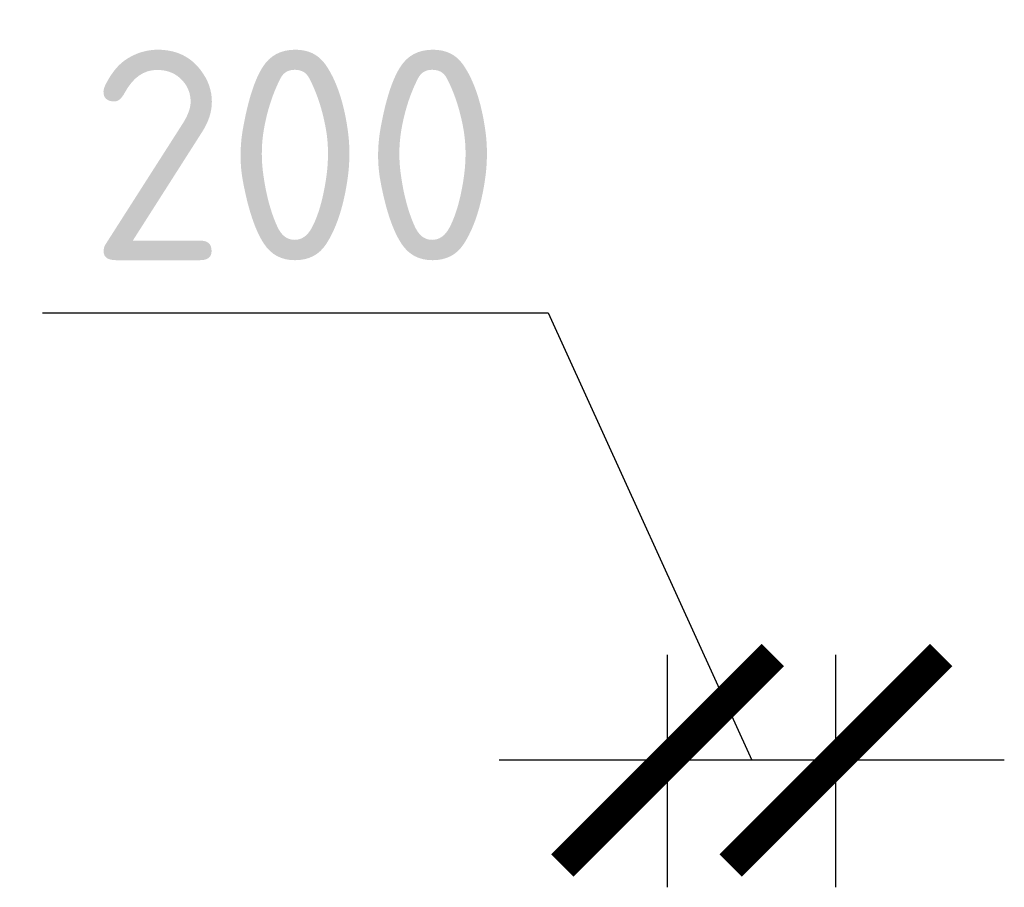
# Model space of a CAD drawing. Header units: millimetres. Extents: x 247266 to 730847, y -636031 to 10052.
# Tile 1 of 256: x 700241 to 701410, y -636031 to -635000. Entities that reach past the tile are written whole.
import ezdxf

# ---------------------------------------------------------------- set-up
doc = ezdxf.new("R2010")
doc.units = ezdxf.units.MM
doc.layers.add('РАЗМЕРЫ', color=7, linetype='Continuous')
doc.styles.add('GOST-2.304_Type-B', font='GOST_Common.ttf')
doc.dimstyles.new('СПДС', dxfattribs={"dimscale": 100, "dimtxt": 2.5, "dimasz": 2.5, "dimexe": 1.25, "dimexo": 0, "dimtad": 1, "dimdec": 0, "dimtxsty": 'GOST-2.304_Type-B', "dimblk": 'ARCHTICK', "dimcen": 2.5, "dimdle": 2, "dimadec": 0, "dimazin": 2, "dimtfac": 0.75, "dimtdec": 0, "dimtmove": 1, "dimatfit": 3, "dimfxl": 1, "dimtolj": 1, "dimarcsym": 1})

# ---------------------------------------------------------------- blocks, each defined once
blk = doc.blocks.new('_ArchTick')
at = {"color": 0, "linetype": 'ByBlock', "const_width": 0.15}
blk.add_lwpolyline([(-0.5, -0.5), (0.5, 0.5)], dxfattribs=at)
blk = doc.blocks.new('*D2993')
at = {"layer": 'DEFPOINTS', "color": 0, "ltscale": 100}
for p in [(701010.5, -635880), (701010.5, -636030.9), (701210.5, -636030.9)]:
    blk.add_point(p, dxfattribs=at)
at = {"layer": 'РАЗМЕРЫ', "color": 0, "lineweight": -2}
for p, q in [((700268, -635348.7), (700868.5, -635348.7)), ((700868.5, -635348.7), (701110.5, -635880)), ((701010.5, -636030.9), (701010.5, -635755)), ((701210.5, -636030.9), (701210.5, -635755)), ((701410.5, -635880), (700810.5, -635880))]:
    blk.add_line(p, q, dxfattribs=at)
at = {"layer": 'РАЗМЕРЫ', "color": 0, "lineweight": -2, "ltscale": 100, "xscale": 250, "yscale": 250, "zscale": 250, "rotation": 180}
blk.add_blockref('_ArchTick', (701010.5, -635880), dxfattribs=at)
at = {"layer": 'РАЗМЕРЫ', "color": 0, "lineweight": -2, "ltscale": 100, "xscale": 250, "yscale": 250, "zscale": 250}
blk.add_blockref('_ArchTick', (701210.5, -635880), dxfattribs=at)
at = {"layer": 'РАЗМЕРЫ', "color": 0, "lineweight": 0, "ltscale": 100, "insert": (700568.2, -635161.1), "char_height": 250, "attachment_point": 5, "style": 'GOST-2.304_Type-B'}
blk.add_mtext('\\A1;200', dxfattribs=at)

msp = doc.modelspace()

# ---------------------------------------------------------------- dimensions: what is measured, and where the dimension line sits
at = {"layer": 'РАЗМЕРЫ', "lineweight": 0}
dim = msp.add_linear_dim(base=(701010.48, -635879.99), p1=(701210.48, -636030.93), p2=(701010.48, -636030.93), dimstyle='СПДС', dxfattribs=at)
dim.commit()
dim.dimension.update_dxf_attribs({"geometry": '*D2993', "text_midpoint": (700805.96, -635348.74), "dimtype": 160})

doc.saveas('drawing.dxf')
